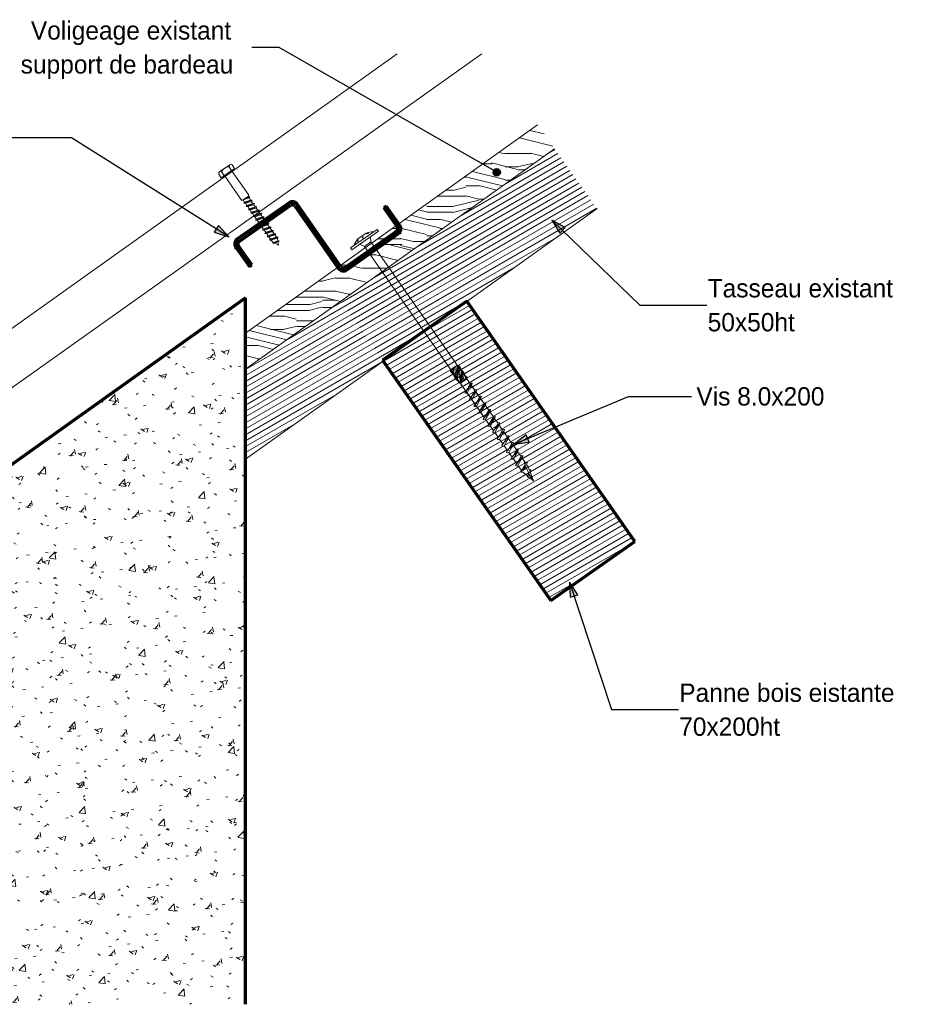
# Model space of a CAD drawing. Header units: metres. Extents: x -9.8 to 11.6, y 2.2 to 9.3.
# Tile 19 of 19: x 11 to 11.606, y 3.179 to 3.85. Entities that reach past the tile are written whole.
import ezdxf

# ---------------------------------------------------------------- set-up
doc = ezdxf.new("R2010")
doc.units = ezdxf.units.M
doc.linetypes.add('Tiret', pattern=[0.00635, 0.003175, -0.003175])
for name, color, linetype, lineweight in [('001_Dark_1 20', 7, 'Continuous', 18), ('A-DETL', 90, 'Continuous', 18), ('A-DETL-GENF', 92, 'Continuous', 18), ('A-DETL-MEDM', 33, 'Continuous', 50), ('A-WALL', 113, 'Continuous', 25), ('A-WALL-HDLN', 110, 'Tiret', 25), ('A-WALL-PATT', 111, 'Continuous', 25), ('G-ANNO-TEXT', 231, 'Continuous', 9), ('S-BEAM', 12, 'Continuous', 18), ('S-BEAM-HDLN', 1, 'Continuous', 18), ('VIS 6X60_dwg', 252, 'Continuous', 18)]:
    doc.layers.add(name, color=color, linetype=linetype, lineweight=lineweight)
doc.styles.add('Bodoni MT_1', font='BOD_R.TTF', dxfattribs={"height": 0.0125})
pattern_1 = [(30, (17.811971, 4.125), (-0.00175, 0.003031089), [])]

# ---------------------------------------------------------------- blocks, each defined once
blk = doc.blocks.new('VIS 6X60_dwg-4979552-DETAIL D4')
at = {"layer": '001_Dark_1 20'}
for p, q in [((-7.1161, 3.75099), (-7.1231, 3.74608)), ((-7.12153, 3.74596), (-7.11987, 3.74346)), ((-7.11653, 3.74947), (-7.11481, 3.74701)), ((-7.10589, 3.7278), (-7.10231, 3.7291)), ((-7.10071, 3.72681), (-7.10184, 3.72681)), ((-7.10383, 3.72242), (-7.1028, 3.72095)), ((-7.10336, 3.72014), (-7.0975, 3.72223)), ((-7.10176, 3.71786), (-7.0959, 3.71995)), ((-7.0991, 3.72452), (-7.10024, 3.72453)), ((-7.09855, 3.71328), (-7.09269, 3.71537)), ((-7.09374, 3.70642), (-7.08788, 3.70851)), ((-7.08948, 3.7108), (-7.09061, 3.7108)), ((-7.08893, 3.69956), (-7.08307, 3.70165)), ((-7.08638, 3.69803), (-7.08331, 3.69915)), ((-7.08321, 3.69831), (-7.08235, 3.69905))]:
    blk.add_line(p, q, dxfattribs=at)
at = {"layer": '001_Dark_1 20', "flags": 128}
for points in [[(-7.12353, 3.74456), (-7.12187, 3.74206), (-7.1128, 3.74842), (-7.11452, 3.75087)], [(-7.11976, 3.74354), (-7.10808, 3.72687), (-7.10739, 3.72675), (-7.10329, 3.72962), (-7.10317, 3.73032), (-7.11486, 3.74698)], [(-7.10344, 3.7291), (-7.10231, 3.7291), (-7.10287, 3.72829), (-7.10704, 3.727), (-7.10601, 3.72553), (-7.10657, 3.72472), (-7.10544, 3.72471), (-7.10127, 3.726)], [(-7.10657, 3.72472), (-7.10071, 3.72681), (-7.10127, 3.726), (-7.10024, 3.72453), (-7.10441, 3.72324)], [(-7.10287, 3.72829), (-7.10184, 3.72681), (-7.10601, 3.72553)], [(-7.10364, 3.72938), (-7.10344, 3.7291), (-7.10447, 3.7288)], [(-7.10544, 3.72471), (-7.10441, 3.72324), (-7.10497, 3.72243), (-7.10383, 3.72242), (-7.09966, 3.72371), (-7.0991, 3.72452), (-7.10497, 3.72243)], [(-7.09863, 3.72224), (-7.1028, 3.72095), (-7.10336, 3.72014), (-7.10223, 3.72014), (-7.09806, 3.72142), (-7.0975, 3.72223), (-7.09863, 3.72224), (-7.09966, 3.72371)], [(-7.10223, 3.72014), (-7.1012, 3.71866), (-7.10176, 3.71786), (-7.10063, 3.71785), (-7.09959, 3.71638)], [(-7.09806, 3.72142), (-7.09703, 3.71995), (-7.1012, 3.71866)], [(-7.10063, 3.71785), (-7.09646, 3.71914), (-7.09542, 3.71766)], [(-7.09646, 3.71914), (-7.0959, 3.71995), (-7.09703, 3.71995)], [(-7.10015, 3.71557), (-7.09429, 3.71766), (-7.09485, 3.71685), (-7.09382, 3.71538), (-7.09799, 3.71409)], [(-7.09429, 3.71766), (-7.09542, 3.71766), (-7.09959, 3.71638), (-7.10015, 3.71557), (-7.09902, 3.71556), (-7.09485, 3.71685)], [(-7.09902, 3.71556), (-7.09799, 3.71409), (-7.09855, 3.71328), (-7.09742, 3.71327), (-7.09639, 3.7118)], [(-7.09742, 3.71327), (-7.09325, 3.71456), (-7.09222, 3.71309), (-7.09108, 3.71308)], [(-7.09222, 3.71309), (-7.09639, 3.7118), (-7.09695, 3.71099), (-7.09581, 3.71099), (-7.09165, 3.71227)], [(-7.09695, 3.71099), (-7.09108, 3.71308), (-7.09165, 3.71227), (-7.09061, 3.7108), (-7.09478, 3.70951)], [(-7.09325, 3.71456), (-7.09269, 3.71537), (-7.09382, 3.71538)], [(-7.09581, 3.71099), (-7.09478, 3.70951), (-7.09534, 3.70871), (-7.09421, 3.7087), (-7.09004, 3.70999), (-7.08948, 3.7108), (-7.09534, 3.70871)], [(-7.09421, 3.7087), (-7.09318, 3.70723), (-7.09374, 3.70642), (-7.09261, 3.70641), (-7.08844, 3.7077), (-7.08741, 3.70623), (-7.09158, 3.70494)], [(-7.09004, 3.70999), (-7.08901, 3.70851), (-7.09318, 3.70723)], [(-7.09261, 3.70641), (-7.09158, 3.70494), (-7.09214, 3.70413)], [(-7.08627, 3.70622), (-7.09214, 3.70413), (-7.091, 3.70412), (-7.08997, 3.70265), (-7.09053, 3.70184), (-7.08467, 3.70393)], [(-7.091, 3.70412), (-7.08684, 3.70541), (-7.0858, 3.70394), (-7.08997, 3.70265)], [(-7.08844, 3.7077), (-7.08788, 3.70851), (-7.08901, 3.70851)], [(-7.08684, 3.70541), (-7.08627, 3.70622), (-7.08741, 3.70623)], [(-7.09053, 3.70184), (-7.0894, 3.70184), (-7.08837, 3.70037), (-7.0842, 3.70165)], [(-7.0894, 3.70184), (-7.08523, 3.70312), (-7.0842, 3.70165), (-7.08307, 3.70165), (-7.08363, 3.70084), (-7.0878, 3.69955), (-7.08695, 3.69834), (-7.08638, 3.69803), (-7.0868, 3.69745), (-7.0854, 3.6975)], [(-7.08837, 3.70037), (-7.08893, 3.69956), (-7.0878, 3.69955)], [(-7.0868, 3.69745), (-7.08235, 3.69905), (-7.08331, 3.69915), (-7.08355, 3.70072), (-7.08363, 3.70084)], [(-7.08523, 3.70312), (-7.08467, 3.70393), (-7.0858, 3.70394)]]:
    blk.add_lwpolyline(points, dxfattribs=at)
blk.add_lwpolyline([(-7.08319, 3.69832), (-7.0854, 3.6975), (-7.08286, 3.69613)], close=True, dxfattribs=at)
at = {"layer": '001_Dark_1 20'}
for centre, radius, start, end in [((-7.12238, 3.74506), 0.00125, 46.58115, 203.48385), ((-7.11666, 3.74433), 0.00513, 88.57149, 161.49351), ((-7.11538, 3.74996), 0.00125, 46.58115, 203.48385)]:
    blk.add_arc(centre, radius, start, end, dxfattribs=at)

msp = doc.modelspace()

# ---------------------------------------------------------------- hatches: boundary and pattern name
at = {"layer": 'A-DETL-GENF'}
h = msp.add_hatch(dxfattribs=at)
h.set_pattern_fill('FP_54', style=0, pattern_type=2)
h.set_pattern_definition([(0, (17.81197, 4.125), (0, 0.0889), [0.01778, -0.02667, 0.00889, -0.03556]), (0, (17.8742, 4.127), (0, 0.0889), [0.01778, -0.07112]), (0, (17.86531, 4.132), (0, 0.0889), [0.00889, -0.08001]), (0, (17.81642, 4.134), (0, 0.0889), [0.00444, -0.06223, 0.00444, -0.01778]), (0, (17.84753, 4.138), (0, 0.0889), [0.01778, -0.02667, 0.00444, -0.04]), (0, (17.82531, 4.141), (0, 0.0889), [0.01333, -0.07556]), (0, (17.84753, 4.143), (0, 0.0889), [0.02667, -0.06223]), (0, (17.82086, 4.145), (0, 0.0889), [0.01778, -0.07112]), (0, (17.85642, 4.147), (0, 0.0889), [0.04445, -0.04445]), (0, (17.82975, 4.152), (0, 0.0889), [0.00889, -0.02667, 0.01778, -0.03556]), (0, (17.89198, 4.154), (0, 0.0889), [0.01778, -0.07112]), (0, (17.8742, 4.156), (0, 0.0889), [0.00889, -0.08001]), (0, (17.85642, 4.158), (0, 0.0889), [0.00889, -0.08001]), (0, (17.81197, 4.161), (0, 0.0889), [0.01778, -0.07112]), (0, (17.85642, 4.163), (0, 0.0889), [0.01778, -0.07112]), (0, (17.85642, 4.167), (0, 0.0889), [0.01778, -0.01778, 0.01778, -0.03556]), (0, (17.83864, 4.172), (0, 0.0889), [0.00889, -0.04445, 0.01778, -0.01778]), (0, (17.85642, 4.174), (0, 0.0889), [0.02667, -0.06223]), (0, (17.85642, 4.178), (0, 0.0889), [0.01778, -0.07112]), (0, (17.82086, 4.181), (0, 0.0889), [0.02667, -0.03556, 0.00889, -0.01778]), (0, (17.82086, 4.185), (0, 0.0889), [0.04445, -0.04445]), (0, (17.8742, 4.187), (0, 0.0889), [0.00889, -0.08001]), (0, (17.84753, 4.189), (0, 0.0889), [0.01778, -0.07112]), (0, (17.82975, 4.192), (0, 0.0889), [0.00889, -0.03556, 0.00889, -0.03556]), (0, (17.82086, 4.194), (0, 0.0889), [0.00889, -0.02667, 0.01778, -0.03556]), (0, (17.83864, 4.196), (0, 0.0889), [0.00889, -0.04445, 0.00889, -0.02667]), (0, (17.85642, 4.198), (0, 0.0889), [0.02667, -0.06223]), (0, (17.82086, 4.203), (0, 0.0889), [0.01778, -0.07112]), (0, (17.86531, 4.205), (0, 0.0889), [0.00889, -0.08001]), (0, (17.88309, 4.207), (0, 0.0889), [0.00889, -0.08001]), (14.036, (17.8742, 4.132), (0.08890386, 2.05e-06), [0.00916, -0.35739]), (14.036, (17.88309, 4.152), (0.08890386, 2.05e-06), [0.00916, -0.35739]), (14.036, (17.8742, 4.205), (0.08890386, 2.05e-06), [0.00916, -0.35739]), (14.036, (17.84753, 4.172), (0.08890386, 2.05e-06), [0.00916, -0.35739]), (14.036, (17.86531, 4.185), (0.08890386, 2.05e-06), [0.00916, -0.35739]), (14.036, (17.8742, 4.178), (0.08890386, 2.05e-06), [0.00916, -0.35739]), (14.036, (17.82975, 4.194), (0.08890386, 2.05e-06), [0.00916, -0.35739]), (14.036, (17.86531, 4.189), (0.08890386, 2.05e-06), [0.00916, -0.35739]), (14.036, (17.88309, 4.156), (0.08890386, 2.05e-06), [0.01831, -0.34823]), (14.036, (17.8742, 4.163), (0.08890386, 2.05e-06), [0.01831, -0.34823]), (14.036, (17.8742, 4.167), (0.08890386, 2.05e-06), [0.01831, -0.34823]), (165.964, (17.84753, 4.138), (-0.08890386, 2.05e-06), [0.00916, -0.01831, 0.00916, -0.32992]), (165.964, (17.82975, 4.152), (-0.08890386, 2.05e-06), [0.00916, -0.35739]), (165.964, (17.82975, 4.192), (-0.08890386, 2.05e-06), [0.01831, -0.34823]), (194.036, (17.8742, 4.127), (-0.08890386, -2.05e-06), [0.00916, -0.35739]), (345.964, (17.89198, 4.127), (0.08890386, -2.05e-06), [0.00916, -0.35739]), (345.964, (17.86531, 4.158), (0.08890386, -2.05e-06), [0.00916, -0.35739]), (345.964, (17.88309, 4.174), (0.08890386, -2.05e-06), [0.00916, -0.35739]), (345.964, (17.84753, 4.181), (0.08890386, -2.05e-06), [0.00916, -0.35739]), (345.964, (17.83864, 4.192), (0.08890386, -2.05e-06), [0.00916, -0.35739]), (345.964, (17.84753, 4.196), (0.08890386, -2.05e-06), [0.00916, -0.35739]), (345.964, (17.84753, 4.181), (0.08890386, -2.05e-06), [0.00916, -0.35739]), (345.964, (17.8742, 4.194), (0.08890386, -2.05e-06), [0.03663, -0.32992]), (345.964, (17.82086, 4.134), (0.08890386, -2.05e-06), [0.03663, -0.32992]), (345.964, (17.82975, 4.141), (0.08890386, -2.05e-06), [0.03663, -0.32992]), (345.964, (17.83864, 4.145), (0.08890386, -2.05e-06), [0.00916, -0.01831, 0.01831, -0.32076]), (345.964, (17.83864, 4.152), (0.08890386, -2.05e-06), [0.01831, -0.01831, 0.01831, -0.3116]), (345.964, (17.82975, 4.161), (0.08890386, -2.05e-06), [0.03663, -0.32992]), (345.964, (17.82086, 4.167), (0.08890386, -2.05e-06), [0.03663, -0.32992]), (345.964, (17.82086, 4.172), (0.08890386, -2.05e-06), [0.03663, -0.32992]), (345.964, (17.88309, 4.198), (0.08890386, -2.05e-06), [0.00916, -0.35739]), (345.964, (17.89198, 4.207), (0.08890386, -2.05e-06), [0.01831, -0.34823]), (345.964, (17.83864, 4.203), (0.08890386, -2.05e-06), [0.01831, -0.34823]), (345.964, (17.82975, 4.125), (0.08890386, -2.05e-06), [0.03663, -0.32992]), (345.964, (17.88309, 4.187), (0.08890386, -2.05e-06), [0.02747, -0.33907]), (345.964, (17.89198, 4.181), (0.08890386, -2.05e-06), [0.05494, -0.3116])])
h.paths.add_polyline_path([(11.15429, 3.61158), (11.365, 3.76179), (11.35342, 3.77809), (11.15429, 3.63614)])
at = {"layer": 'A-WALL-PATT', "lineweight": 18}
h = msp.add_hatch(dxfattribs=at)
h.set_pattern_fill('FP_52', color=256, style=0, pattern_type=2)
h.set_pattern_definition([(50, (17.81197, 4.125), (0.03643638, -0.0031863), [0.00381, -0.04191]), (355, (17.81197, 4.125), (-0.00704663, 0.03820955), [0.00305, -0.03353]), (100.451, (17.81501, 4.125), (0.02938482, 0.03502124), [0.00324, -0.03562]), (46.184, (17.81197, 4.135), (0.0542153, -0.00840626), [0.00571, -0.06286]), (96.636, (17.81649, 4.134), (0.04747916, 0.0494883), [0.00486, -0.05343]), (351.184, (17.81197, 4.135), (0.04748547, 0.04948695), [0.00457, -0.05029]), (21, (17.81705, 4.133), (0.03032322, -0.02045151), [0.00381, -0.04191]), (326, (17.81705, 4.133), (0.01236124, 0.0368351), [0.00305, -0.03353]), (71.451, (17.81958, 4.131), (0.04267917, 0.01638422), [0.00324, -0.03562]), (37.5, (17.811971, 4.125), (0.0006141, 0.016907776), [0.00168, -0.03145, 0.00168, -0.03236, -0.03365]), (37.5, (17.811971, 4.125), (0.0006141, 0.016907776), [-0.06716, 0.00168, -0.03198]), (7.5, (17.811971, 4.125), (0.01335918, 0.020035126), [0.00168, -0.01773, 0.00168, -0.03068, -0.01283]), (7.5, (17.811971, 4.125), (0.01335918, 0.020035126), [-0.05177, 0.00168, -0.01115]), (327.5, (17.800651, 4.125), (0.02711854, -0.001151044), [0.00168, -0.01102, 0.00168, -0.03795, -0.05258]), (327.5, (17.800651, 4.125), (0.02711854, -0.001151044), [-0.05232, 0.00168, -0.0509]), (317.5, (17.79557, 4.125), (0.0296253, 0.00508009), [0.00168, -0.01483, 0.00168, -0.02464, -0.03734]), (317.5, (17.79557, 4.125), (0.0296253, 0.00508009), [-0.04282, 0.00168, -0.03566])])
h.paths.add_polyline_path([(10.953, 3.17858), (11.15429, 3.17858), (11.15429, 3.66017), (10.93429, 3.50348), (10.93429, 3.17858)])
at = {"layer": 'G-ANNO-TEXT', "lineweight": 25}
h = msp.add_hatch(color=7, dxfattribs=at)
edge = h.paths.add_edge_path()
edge.add_arc((11.32551, 3.7458), 0.0025, 0, 360)
for points in [[(11.36314, 3.71327), (11.36847, 3.70439), (11.37219, 3.70824)], [(11.14282, 3.70185), (11.13578, 3.70944), (11.13293, 3.70491)], [(11.33744, 3.56047), (11.3477, 3.56186), (11.34564, 3.5668)], [(11.37507, 3.46645), (11.37565, 3.45612), (11.38074, 3.45779)]]:
    msp.add_hatch(color=7, dxfattribs=at).paths.add_polyline_path(points)
at = {"layer": 'S-BEAM'}
h = msp.add_hatch(dxfattribs=at)
h.set_pattern_fill('FP_53', color=55, style=0, pattern_type=2)
h.set_pattern_definition(pattern_1)
h.paths.add_polyline_path([(11.21948, 3.65805), (11.24771, 3.61781), (11.24771, 3.67817)])
h.paths.add_polyline_path([(11.15429, 3.55018), (11.24816, 3.61709), (11.21948, 3.65805), (11.15429, 3.61158)])
h.paths.add_polyline_path([(11.24771, 3.61781), (11.24771, 3.61781), (11.30505, 3.65796), (11.3052, 3.65775), (11.39396, 3.72103), (11.365, 3.76179), (11.24771, 3.67817), (11.24771, 3.61781)])
h = msp.add_hatch(dxfattribs=at)
h.set_pattern_fill('FP_53', color=55, style=0, pattern_type=2)
h.set_pattern_definition(pattern_1)
h.paths.add_polyline_path([(11.36242, 3.45398), (11.41976, 3.49413), (11.30505, 3.65796), (11.24771, 3.61781), (11.32841, 3.50256)])

# ---------------------------------------------------------------- linework, layer by layer
at = {"layer": 'A-DETL'}
for p, q in [((10.68068, 3.41544), (11.25753, 3.8266)), ((10.69942, 3.38906), (11.3153, 3.8266)), ((11.35342, 3.77809), (11.15429, 3.63614)), ((11.15429, 3.61158), (11.365, 3.76179)), ((11.24389, 3.70691), (11.22587, 3.69429)), ((11.22679, 3.69298), (11.24481, 3.7056)), ((11.24481, 3.7056), (11.24389, 3.70691)), ((11.2299, 3.6991), (11.22899, 3.69757)), ((11.22902, 3.69762), (11.22977, 3.6989)), ((11.23038, 3.69864), (11.23121, 3.69975)), ((11.23137, 3.69984), (11.23042, 3.69858)), ((11.23644, 3.70426), (11.23091, 3.70038)), ((11.23418, 3.70162), (11.2337, 3.70098)), ((11.23493, 3.70184), (11.23418, 3.70162)), ((11.23667, 3.70383), (11.23817, 3.7043)), ((11.23821, 3.70425), (11.23688, 3.70384)), ((11.23968, 3.69834), (11.23938, 3.70179)), ((11.22587, 3.69429), (11.22679, 3.69298)), ((11.23536, 3.69532), (11.23222, 3.69678)), ((11.23968, 3.69834), (11.23536, 3.69532)), ((11.23536, 3.69532), (11.31727, 3.57833)), ((11.32151, 3.58149), (11.23968, 3.69834)), ((11.15429, 3.63614), (11.15429, 3.61158)), ((11.29463, 3.61156), (11.2941, 3.61014)), ((11.2957, 3.61232), (11.29463, 3.61156)), ((11.29497, 3.6115), (11.29566, 3.61198)), ((11.29497, 3.6115), (11.296, 3.60918)), ((11.29593, 3.61064), (11.29566, 3.61198)), ((11.2966, 3.61295), (11.2957, 3.61232)), ((11.29593, 3.61142), (11.2957, 3.61232)), ((11.2966, 3.61295), (11.29613, 3.61156)), ((11.29781, 3.6138), (11.2966, 3.61295)), ((11.29677, 3.61276), (11.29761, 3.61335)), ((11.29865, 3.60675), (11.29761, 3.61335)), ((11.29875, 3.6134), (11.29781, 3.6138)), ((11.29835, 3.61417), (11.2989, 3.6135)), ((11.29968, 3.61405), (11.29856, 3.61425)), ((11.29901, 3.61168), (11.30093, 3.60237)), ((11.29405, 3.61011), (11.29424, 3.61123)), ((11.29459, 3.60922), (11.29405, 3.61011)), ((11.29629, 3.60751), (11.2941, 3.61014)), ((11.30332, 3.60404), (11.30165, 3.60939)), ((11.30171, 3.60793), (11.30243, 3.60341)), ((11.30357, 3.60391), (11.30421, 3.60542)), ((11.30525, 3.60614), (11.30408, 3.60716)), ((11.30437, 3.60553), (11.30436, 3.60446)), ((11.30436, 3.60446), (11.30502, 3.60493)), ((11.30502, 3.60493), (11.30525, 3.60614)), ((11.30743, 3.60158), (11.30507, 3.60496)), ((11.29962, 3.6022), (11.30071, 3.60198)), ((11.30445, 3.59664), (11.30071, 3.60198)), ((11.30075, 3.60193), (11.30146, 3.60243)), ((11.30146, 3.60243), (11.30138, 3.60343)), ((11.30146, 3.60243), (11.30225, 3.60298)), ((11.30157, 3.60357), (11.30225, 3.60298)), ((11.30225, 3.60298), (11.30357, 3.60391)), ((11.30243, 3.60341), (11.30332, 3.60404)), ((11.30357, 3.60391), (11.30436, 3.60446)), ((11.30457, 3.59685), (11.30868, 3.60217)), ((11.30525, 3.59773), (11.30746, 3.60155)), ((11.30803, 3.60015), (11.3053, 3.59543)), ((11.30868, 3.60217), (11.30725, 3.60185)), ((11.30743, 3.60158), (11.30868, 3.60217)), ((11.30868, 3.60172), (11.30803, 3.60015)), ((11.31061, 3.59704), (11.30818, 3.60052)), ((11.30391, 3.59596), (11.30468, 3.59693)), ((11.30518, 3.5964), (11.30391, 3.59596)), ((11.30543, 3.59524), (11.30413, 3.59518)), ((11.30457, 3.59685), (11.30532, 3.59785)), ((11.30759, 3.59217), (11.3053, 3.59543)), ((11.30729, 3.5918), (11.30823, 3.59298)), ((11.30856, 3.59223), (11.30729, 3.5918)), ((11.31119, 3.59565), (11.30846, 3.59092)), ((11.30847, 3.59334), (11.31061, 3.59704)), ((11.31184, 3.59722), (11.31119, 3.59565)), ((11.31377, 3.59254), (11.31134, 3.59601)), ((11.31163, 3.58884), (11.31377, 3.59254)), ((11.31499, 3.59271), (11.31434, 3.59114)), ((11.31692, 3.58803), (11.31449, 3.5915)), ((11.30859, 3.59074), (11.30729, 3.59067)), ((11.31074, 3.58767), (11.30846, 3.59092)), ((11.31174, 3.58623), (11.31045, 3.58617)), ((11.31074, 3.58768), (11.3115, 3.58866)), ((11.31197, 3.58809), (11.31074, 3.58768)), ((11.31434, 3.59114), (11.31162, 3.58642)), ((11.31389, 3.58316), (11.31162, 3.58642)), ((11.31178, 3.58888), (11.31197, 3.58809)), ((11.31749, 3.58662), (11.31477, 3.58191)), ((11.31479, 3.58434), (11.31692, 3.58803)), ((11.31539, 3.58487), (11.31543, 3.58398)), ((11.31815, 3.58821), (11.31749, 3.58662)), ((11.32008, 3.58353), (11.31765, 3.587)), ((11.3149, 3.58173), (11.3136, 3.58166)), ((11.31389, 3.58316), (11.31479, 3.58434)), ((11.31426, 3.58361), (11.31495, 3.58454)), ((11.31543, 3.58398), (11.31426, 3.58361)), ((11.31705, 3.57866), (11.31477, 3.58191)), ((11.31705, 3.57866), (11.31794, 3.57983)), ((11.31782, 3.57957), (11.31842, 3.58043)), ((11.3189, 3.57987), (11.31782, 3.57957)), ((11.32064, 3.58211), (11.31793, 3.5774)), ((11.31794, 3.57983), (11.32008, 3.58353)), ((11.31901, 3.58087), (11.3189, 3.57987)), ((11.3213, 3.5837), (11.32064, 3.58211)), ((11.32323, 3.57902), (11.3208, 3.58249)), ((11.3211, 3.57533), (11.32323, 3.57902)), ((11.32446, 3.5792), (11.3238, 3.57761)), ((11.32639, 3.57452), (11.32396, 3.57799)), ((11.31805, 3.57722), (11.31675, 3.57716)), ((11.3202, 3.57415), (11.31793, 3.5774)), ((11.32121, 3.57272), (11.31991, 3.57265)), ((11.3202, 3.57415), (11.3211, 3.57533)), ((11.3238, 3.57761), (11.32108, 3.5729)), ((11.32336, 3.56965), (11.32108, 3.5729)), ((11.32142, 3.57555), (11.3219, 3.57634)), ((11.32238, 3.57578), (11.32142, 3.57555)), ((11.3219, 3.57634), (11.32263, 3.57687)), ((11.32263, 3.57687), (11.32238, 3.57578)), ((11.32695, 3.5731), (11.32424, 3.56839)), ((11.32426, 3.57083), (11.32639, 3.57452)), ((11.32586, 3.57168), (11.32503, 3.57155)), ((11.32539, 3.57224), (11.32622, 3.57285)), ((11.32622, 3.57285), (11.32586, 3.57168)), ((11.32761, 3.57469), (11.32695, 3.5731)), ((11.32954, 3.57001), (11.32711, 3.57348)), ((11.32436, 3.56821), (11.32306, 3.56815)), ((11.32336, 3.56965), (11.32426, 3.57083)), ((11.32651, 3.56514), (11.32424, 3.56839)), ((11.32651, 3.56514), (11.32741, 3.56632)), ((11.33011, 3.5686), (11.32739, 3.56389)), ((11.32741, 3.56632), (11.32954, 3.57001)), ((11.32885, 3.56814), (11.32978, 3.56881)), ((11.32978, 3.56881), (11.32933, 3.56757)), ((11.33077, 3.57019), (11.33011, 3.5686)), ((11.33269, 3.56551), (11.33026, 3.56898)), ((11.33056, 3.56182), (11.33269, 3.56551)), ((11.3323, 3.56401), (11.33329, 3.56473)), ((11.33329, 3.56473), (11.33277, 3.56345)), ((11.33392, 3.56568), (11.33326, 3.5641)), ((11.33585, 3.561), (11.33342, 3.56447)), ((11.32752, 3.56371), (11.32622, 3.56364)), ((11.32967, 3.56064), (11.32739, 3.56389)), ((11.33067, 3.5592), (11.32937, 3.55914)), ((11.32967, 3.56064), (11.33056, 3.56182)), ((11.33326, 3.5641), (11.33054, 3.55938)), ((11.33282, 3.55613), (11.33054, 3.55938)), ((11.33642, 3.5596), (11.3337, 3.55488)), ((11.33372, 3.55731), (11.33585, 3.561)), ((11.33571, 3.55987), (11.33673, 3.56061)), ((11.33673, 3.56061), (11.33618, 3.5593)), ((11.33707, 3.56118), (11.33642, 3.5596)), ((11.33901, 3.5565), (11.33657, 3.55997)), ((11.33383, 3.55469), (11.33253, 3.55463)), ((11.33282, 3.55613), (11.33372, 3.55731)), ((11.33598, 3.55163), (11.3337, 3.55488)), ((11.33598, 3.55163), (11.33687, 3.5528)), ((11.33958, 3.5551), (11.33685, 3.55037)), ((11.33687, 3.5528), (11.33901, 3.5565)), ((11.33908, 3.55569), (11.34011, 3.55644)), ((11.34011, 3.55644), (11.33954, 3.55512)), ((11.34023, 3.55667), (11.33958, 3.5551)), ((11.34216, 3.55199), (11.3397, 3.5555)), ((11.34002, 3.54829), (11.34216, 3.55199)), ((11.3424, 3.55148), (11.3434, 3.55221)), ((11.34309, 3.55148), (11.34273, 3.55059)), ((11.3434, 3.55221), (11.34288, 3.55096)), ((11.33698, 3.55019), (11.33568, 3.55013)), ((11.33913, 3.54712), (11.33685, 3.55037)), ((11.34014, 3.54568), (11.33883, 3.54562)), ((11.33913, 3.54712), (11.34002, 3.54829)), ((11.34273, 3.55059), (11.34001, 3.54587)), ((11.34233, 3.54255), (11.34001, 3.54587)), ((11.34288, 3.55096), (11.34407, 3.54926)), ((11.34535, 3.54528), (11.34314, 3.54231)), ((11.34322, 3.54376), (11.34499, 3.54628)), ((11.34499, 3.54628), (11.34407, 3.54926)), ((11.34407, 3.54926), (11.34532, 3.54748)), ((11.34657, 3.54807), (11.34503, 3.5479)), ((11.34532, 3.54748), (11.34657, 3.54807)), ((11.34578, 3.54416), (11.34535, 3.54528)), ((11.34657, 3.54807), (11.3459, 3.54664)), ((11.3459, 3.54664), (11.34703, 3.54503)), ((11.34703, 3.54503), (11.34795, 3.54252)), ((11.34337, 3.54145), (11.34243, 3.54141)), ((11.34265, 3.54298), (11.34322, 3.54376)), ((11.34578, 3.54416), (11.34314, 3.54231)), ((11.34644, 3.53888), (11.34318, 3.54161)), ((11.34578, 3.54416), (11.34736, 3.5407)), ((11.34748, 3.54048), (11.34629, 3.5381)), ((11.34734, 3.53818), (11.34629, 3.5381)), ((11.34695, 3.53983), (11.34736, 3.5407)), ((11.34775, 3.53997), (11.34734, 3.53818)), ((11.35052, 3.53546), (11.34746, 3.53802)), ((11.34775, 3.54306), (11.34882, 3.54293)), ((11.34775, 3.53997), (11.35052, 3.53546)), ((11.34795, 3.54252), (11.34882, 3.54293)), ((11.34882, 3.54293), (11.34824, 3.5417)), ((11.34824, 3.5417), (11.35052, 3.53546))]:
    msp.add_line(p, q, dxfattribs=at)
for centre, start, end in [((11.2406, 3.69171), 146.41323, 160.68653), ((11.2406, 3.69171), 138.1547, 145.34674), ((11.24128, 3.69219), 104.35473, 111.8453), ((11.24128, 3.69219), 89.31346, 103.51653)]:
    msp.add_arc(centre, 0.013, start, end, dxfattribs=at)
for points, knots in [([(11.29732, 3.60533), (11.29721, 3.60548), (11.2971, 3.60563), (11.29701, 3.60579), (11.29624, 3.60706), (11.29596, 3.60868), (11.29593, 3.61047), (11.29593, 3.61078), (11.29593, 3.6111), (11.29593, 3.61142)], [1.047198, 1.047198, 1.047198, 1.047198, 1.169719, 1.169719, 1.169719, 2.149988, 2.149988, 2.149988, 2.322633, 2.322633, 2.322633, 2.322633]), ([(11.29902, 3.60362), (11.29817, 3.60422), (11.2975, 3.60494), (11.29703, 3.60581), (11.29633, 3.60713), (11.29611, 3.60878), (11.29611, 3.61059), (11.29611, 3.61091), (11.29612, 3.61124), (11.29613, 3.61156)], [0.523599, 0.523599, 0.523599, 0.523599, 1.169719, 1.169719, 1.169719, 2.149988, 2.149988, 2.149988, 2.322633, 2.322633, 2.322633, 2.322633]), ([(11.29677, 3.61276), (11.29701, 3.61094), (11.29721, 3.60909), (11.29774, 3.60746), (11.29799, 3.60668), (11.29832, 3.60596), (11.29873, 3.60529)], [-2.458158, -2.458158, -2.458158, -2.458158, -1.378567, -1.378567, -1.378567, -0.861866, -0.861866, -0.861866, -0.861866]), ([(11.29958, 3.60217), (11.29887, 3.60349), (11.29865, 3.60514), (11.29865, 3.60694), (11.29865, 3.60875), (11.29885, 3.6107), (11.2988, 3.61248), (11.29879, 3.61279), (11.29877, 3.6131), (11.29875, 3.6134)], [0.190641, 0.190641, 0.190641, 0.190641, 1.169719, 1.169719, 1.169719, 2.149988, 2.149988, 2.149988, 2.322633, 2.322633, 2.322633, 2.322633]), ([(11.29962, 3.6022), (11.29898, 3.60356), (11.29882, 3.60525), (11.29884, 3.60708), (11.29887, 3.6089), (11.29905, 3.61084), (11.29897, 3.6126), (11.29896, 3.6129), (11.29893, 3.61321), (11.2989, 3.6135)], [0.190641, 0.190641, 0.190641, 0.190641, 1.169719, 1.169719, 1.169719, 2.149988, 2.149988, 2.149988, 2.322633, 2.322633, 2.322633, 2.322633]), ([(11.30138, 3.60286), (11.30098, 3.60452), (11.30082, 3.60636), (11.30056, 3.60812), (11.30029, 3.60993), (11.29988, 3.61165), (11.29906, 3.61308), (11.29901, 3.61317), (11.29896, 3.61325), (11.29891, 3.61333)], [0.087266, 0.087266, 0.087266, 0.087266, 1.134707, 1.134707, 1.134707, 2.216403, 2.216403, 2.216403, 2.279726, 2.279726, 2.279726, 2.279726]), ([(11.30138, 3.60343), (11.3014, 3.60526), (11.30159, 3.6072), (11.30151, 3.60895), (11.30143, 3.6107), (11.30105, 3.61224), (11.30018, 3.61344), (11.30003, 3.61366), (11.29986, 3.61386), (11.29968, 3.61405)], [0.190641, 0.190641, 0.190641, 0.190641, 1.169719, 1.169719, 1.169719, 2.149988, 2.149988, 2.149988, 2.322633, 2.322633, 2.322633, 2.322633]), ([(11.30157, 3.60357), (11.30162, 3.60541), (11.3018, 3.60734), (11.30167, 3.60906), (11.30156, 3.61069), (11.30116, 3.61211), (11.30033, 3.61324)], [0.190641, 0.190641, 0.190641, 0.190641, 1.169719, 1.169719, 1.169719, 2.094395, 2.094395, 2.094395, 2.094395]), ([(11.30421, 3.60542), (11.30409, 3.60714), (11.30365, 3.60864), (11.30272, 3.6098), (11.30234, 3.61027), (11.30188, 3.61068), (11.30135, 3.61105)], [0.190641, 0.190641, 0.190641, 0.190641, 1.169719, 1.169719, 1.169719, 1.570796, 1.570796, 1.570796, 1.570796]), ([(11.30729, 3.59067), (11.3072, 3.59067), (11.30713, 3.59067), (11.30707, 3.59068), (11.30671, 3.59075), (11.30682, 3.59115), (11.30729, 3.5918)], [65.611139, 65.611139, 65.611139, 65.611139, 65.761567, 65.761567, 65.761567, 66.659854, 66.659854, 66.659854, 66.659854]), ([(11.30823, 3.59298), (11.309, 3.59385), (11.30998, 3.59487), (11.31071, 3.59572), (11.31145, 3.59656), (11.31192, 3.59723), (11.31188, 3.59753), (11.31183, 3.59784), (11.31126, 3.59777), (11.31033, 3.59746), (11.31033, 3.59746), (11.31033, 3.59746), (11.31032, 3.59746)], [67.100552, 67.100552, 67.100552, 67.100552, 68.052895, 68.052895, 68.052895, 69.001517, 69.001517, 69.001517, 69.963305, 69.963305, 69.963305, 69.965848, 69.965848, 69.965848, 69.965848]), ([(11.31178, 3.58888), (11.31262, 3.58981), (11.3136, 3.59083), (11.31425, 3.59162), (11.3149, 3.59242), (11.31521, 3.59297), (11.31499, 3.59316), (11.31481, 3.59332), (11.31426, 3.59322), (11.31348, 3.59295)], [60.98553, 60.98553, 60.98553, 60.98553, 61.937873, 61.937873, 61.937873, 62.886495, 62.886495, 62.886495, 63.682662, 63.682662, 63.682662, 63.682662]), ([(11.31045, 3.58617), (11.31027, 3.58616), (11.31014, 3.58618), (11.31007, 3.58625), (11.30988, 3.58643), (11.31015, 3.58695), (11.31074, 3.58768)], [59.327954, 59.327954, 59.327954, 59.327954, 59.646545, 59.646545, 59.646545, 60.544832, 60.544832, 60.544832, 60.544832]), ([(11.31539, 3.58487), (11.31627, 3.58583), (11.31719, 3.58681), (11.31772, 3.58752), (11.31825, 3.58823), (11.31838, 3.58866), (11.31799, 3.58873), (11.31773, 3.58877), (11.31725, 3.58866), (11.31663, 3.58845)], [54.870507, 54.870507, 54.870507, 54.870507, 55.822851, 55.822851, 55.822851, 56.771472, 56.771472, 56.771472, 57.399477, 57.399477, 57.399477, 57.399477]), ([(11.3136, 3.58166), (11.31333, 3.58165), (11.31318, 3.58172), (11.31316, 3.58188), (11.31313, 3.58218), (11.31357, 3.5828), (11.31426, 3.58361)], [53.044768, 53.044768, 53.044768, 53.044768, 53.531523, 53.531523, 53.531523, 54.42981, 54.42981, 54.42981, 54.42981]), ([(11.31675, 3.57716), (11.31639, 3.57714), (11.31625, 3.57727), (11.31635, 3.57757), (11.31648, 3.57799), (11.31706, 3.57871), (11.31782, 3.57957)], [46.761583, 46.761583, 46.761583, 46.761583, 47.4165, 47.4165, 47.4165, 48.314788, 48.314788, 48.314788, 48.314788]), ([(11.31901, 3.58087), (11.31989, 3.58183), (11.32073, 3.58275), (11.32112, 3.58337), (11.32151, 3.58398), (11.32145, 3.58428), (11.32089, 3.58423), (11.32062, 3.5842), (11.32024, 3.5841), (11.31979, 3.58394)], [48.755485, 48.755485, 48.755485, 48.755485, 49.707829, 49.707829, 49.707829, 50.65645, 50.65645, 50.65645, 51.116292, 51.116292, 51.116292, 51.116292]), ([(11.32263, 3.57687), (11.32348, 3.57781), (11.3242, 3.57865), (11.32444, 3.57916), (11.32468, 3.57966), (11.32442, 3.57982), (11.32371, 3.57966), (11.32349, 3.57961), (11.32323, 3.57954), (11.32294, 3.57944)], [42.640463, 42.640463, 42.640463, 42.640463, 43.592806, 43.592806, 43.592806, 44.541428, 44.541428, 44.541428, 44.833106, 44.833106, 44.833106, 44.833106]), ([(11.31991, 3.57265), (11.31946, 3.57263), (11.31936, 3.57286), (11.31962, 3.57333), (11.31991, 3.57385), (11.32061, 3.57466), (11.32142, 3.57555)], [40.478398, 40.478398, 40.478398, 40.478398, 41.301478, 41.301478, 41.301478, 42.199766, 42.199766, 42.199766, 42.199766]), ([(11.32306, 3.56815), (11.32304, 3.56815), (11.32303, 3.56815), (11.32301, 3.56815), (11.32251, 3.56814), (11.32252, 3.56849), (11.32298, 3.56915), (11.3234, 3.56977), (11.3242, 3.57065), (11.32503, 3.57155)], [34.195213, 34.195213, 34.195213, 34.195213, 34.225297, 34.225297, 34.225297, 35.186456, 35.186456, 35.186456, 36.084743, 36.084743, 36.084743, 36.084743]), ([(11.32622, 3.57285), (11.32702, 3.57375), (11.3276, 3.5745), (11.32767, 3.57489), (11.32774, 3.57527), (11.3273, 3.5753), (11.32645, 3.57504), (11.32634, 3.57501), (11.32622, 3.57497), (11.3261, 3.57493)], [36.525441, 36.525441, 36.525441, 36.525441, 37.477784, 37.477784, 37.477784, 38.426406, 38.426406, 38.426406, 38.549921, 38.549921, 38.549921, 38.549921]), ([(11.32622, 3.56364), (11.3261, 3.56364), (11.32601, 3.56364), (11.32595, 3.56367), (11.32561, 3.56377), (11.32582, 3.56426), (11.32641, 3.56502), (11.32696, 3.56572), (11.32783, 3.56665), (11.32865, 3.56755)], [27.912027, 27.912027, 27.912027, 27.912027, 28.110275, 28.110275, 28.110275, 29.071434, 29.071434, 29.071434, 29.969721, 29.969721, 29.969721, 29.969721]), ([(11.32978, 3.56881), (11.3305, 3.56965), (11.33092, 3.57029), (11.33082, 3.57055), (11.33072, 3.57081), (11.33014, 3.57073), (11.32925, 3.57042)], [30.410419, 30.410419, 30.410419, 30.410419, 31.362762, 31.362762, 31.362762, 32.266736, 32.266736, 32.266736, 32.266736]), ([(11.33329, 3.56473), (11.33386, 3.56544), (11.33409, 3.56592), (11.33383, 3.56605), (11.33363, 3.56615), (11.33314, 3.56605), (11.33247, 3.56583)], [24.295396, 24.295396, 24.295396, 24.295396, 25.24774, 25.24774, 25.24774, 25.98355, 25.98355, 25.98355, 25.98355]), ([(11.32937, 3.55914), (11.32917, 3.55912), (11.32903, 3.55916), (11.32897, 3.55925), (11.32881, 3.55948), (11.3292, 3.56009), (11.3299, 3.56093), (11.33056, 3.56171), (11.33147, 3.56267), (11.33226, 3.56354)], [21.628842, 21.628842, 21.628842, 21.628842, 21.995253, 21.995253, 21.995253, 22.956412, 22.956412, 22.956412, 23.854699, 23.854699, 23.854699, 23.854699]), ([(11.33253, 3.55463), (11.33223, 3.55462), (11.33208, 3.5547), (11.33209, 3.5549), (11.33211, 3.55525), (11.33266, 3.55598), (11.33345, 3.55688), (11.33419, 3.55771), (11.33511, 3.55868), (11.33584, 3.55951)], [15.345657, 15.345657, 15.345657, 15.345657, 15.88023, 15.88023, 15.88023, 16.84139, 16.84139, 16.84139, 17.739677, 17.739677, 17.739677, 17.739677]), ([(11.33673, 3.56061), (11.33722, 3.56128), (11.33728, 3.56166), (11.33683, 3.56168), (11.33657, 3.5617), (11.33612, 3.56159), (11.33557, 3.5614)], [18.180374, 18.180374, 18.180374, 18.180374, 19.132718, 19.132718, 19.132718, 19.700365, 19.700365, 19.700365, 19.700365]), ([(11.33568, 3.55013), (11.3353, 3.55011), (11.33516, 3.55026), (11.3353, 3.55061), (11.33549, 3.55109), (11.33618, 3.55191), (11.33703, 3.55285), (11.33783, 3.55373), (11.33874, 3.55469), (11.33938, 3.55546)], [9.062471, 9.062471, 9.062471, 9.062471, 9.765208, 9.765208, 9.765208, 10.726367, 10.726367, 10.726367, 11.624655, 11.624655, 11.624655, 11.624655]), ([(11.33883, 3.54562), (11.33879, 3.54562), (11.33875, 3.54562), (11.33871, 3.54562), (11.33826, 3.54565), (11.33832, 3.54603), (11.33881, 3.54671), (11.3393, 3.54739), (11.3402, 3.54836), (11.34108, 3.54932), (11.34177, 3.55006), (11.34243, 3.55079), (11.34287, 3.55137)], [2.779286, 2.779286, 2.779286, 2.779286, 2.859632, 2.859632, 2.859632, 3.810427, 3.810427, 3.810427, 4.768087, 4.768087, 4.768087, 5.509632, 5.509632, 5.509632, 5.509632]), ([(11.34011, 3.55644), (11.34045, 3.55701), (11.34032, 3.55726), (11.33971, 3.55717), (11.33945, 3.55713), (11.33911, 3.55704), (11.33872, 3.5569)], [12.065352, 12.065352, 12.065352, 12.065352, 13.017695, 13.017695, 13.017695, 13.41718, 13.41718, 13.41718, 13.41718]), ([(11.3434, 3.55221), (11.34358, 3.55267), (11.34326, 3.55279), (11.3425, 3.55259), (11.34231, 3.55254), (11.3421, 3.55248), (11.34187, 3.5524)], [5.95033, 5.95033, 5.95033, 5.95033, 6.902673, 6.902673, 6.902673, 7.133994, 7.133994, 7.133994, 7.133994]), ([(11.34514, 3.54584), (11.34436, 3.54494), (11.34342, 3.54394), (11.34277, 3.54314), (11.34213, 3.54234), (11.3418, 3.54176), (11.34196, 3.54153), (11.34203, 3.54143), (11.34219, 3.54139), (11.34243, 3.54141)], [1.152255, 1.152255, 1.152255, 1.152255, 2.126482, 2.126482, 2.126482, 3.099114, 3.099114, 3.099114, 3.516835, 3.516835, 3.516835, 3.516835])]:
    msp.add_open_spline(points, degree=3, knots=knots, dxfattribs=at)
for points in [[(11.30437, 3.60553), (11.30422, 3.60701), (11.30382, 3.6083), (11.30305, 3.60935)], [(11.30413, 3.59518), (11.30364, 3.59515), (11.30358, 3.59542), (11.30391, 3.59596)]]:
    msp.add_open_spline(points, degree=3, dxfattribs=at)
at = {"layer": 'A-DETL-MEDM', "lineweight": 70}
msp.add_line((10.93429, 3.50348), (11.15429, 3.66017), dxfattribs=at)
at = {"layer": 'A-WALL', "lineweight": 70}
for p, q in [((11.15429, 3.66017), (10.93429, 3.50348)), ((11.15429, 3.17858), (11.15429, 3.66017))]:
    msp.add_line(p, q, dxfattribs=at)
at = {"layer": 'A-WALL-HDLN'}
msp.add_open_spline([(11.15429, 3.66838), (11.15429, 3.66843), (11.15429, 3.66847), (11.15429, 3.66852)], degree=3, dxfattribs=at)
at = {"layer": 'G-ANNO-TEXT', "color": 250, "lineweight": 25}
for p, q in [((11.17711, 3.83098), (11.15841, 3.83098)), ((11.32551, 3.7458), (11.17711, 3.83098)), ((11.03549, 3.76937), (10.99273, 3.76937)), ((11.14282, 3.70185), (11.03549, 3.76937)), ((11.36314, 3.71327), (11.36847, 3.70439)), ((11.37219, 3.70824), (11.36314, 3.71327)), ((11.36314, 3.71327), (11.4231, 3.65524)), ((11.13578, 3.70944), (11.13293, 3.70491)), ((11.14282, 3.70185), (11.13578, 3.70944)), ((11.36847, 3.70439), (11.37219, 3.70824)), ((11.13293, 3.70491), (11.14282, 3.70185)), ((11.4231, 3.65524), (11.46886, 3.65524)), ((11.33744, 3.56047), (11.4154, 3.59307)), ((11.4154, 3.59307), (11.46116, 3.59307)), ((11.34564, 3.5668), (11.33744, 3.56047)), ((11.3477, 3.56186), (11.34564, 3.5668)), ((11.33744, 3.56047), (11.3477, 3.56186)), ((11.37507, 3.46645), (11.37565, 3.45612)), ((11.38074, 3.45779), (11.37507, 3.46645)), ((11.37507, 3.46645), (11.4037, 3.37949)), ((11.37565, 3.45612), (11.38074, 3.45779)), ((11.4037, 3.37949), (11.44946, 3.37949))]:
    msp.add_line(p, q, dxfattribs=at)
msp.add_circle((11.32551, 3.7458), 0.0025, dxfattribs=at)
at = {"layer": 'S-BEAM'}
for p, q in [((11.15429, 3.61158), (11.365, 3.76179)), ((11.2486, 3.72151), (11.2486, 3.721)), ((11.3052, 3.65775), (11.39396, 3.72103)), ((11.26014, 3.70365), (11.26014, 3.70726)), ((11.14695, 3.69708), (11.14695, 3.69348)), ((11.15685, 3.68168), (11.15685, 3.68117)), ((11.15849, 3.68283), (11.15849, 3.68232)), ((11.15429, 3.55018), (11.24819, 3.61712)), ((11.24771, 3.61774), (11.24771, 3.61781)), ((11.41976, 3.49413), (11.41976, 3.49389))]:
    msp.add_line(p, q, dxfattribs=at)
at = {"layer": 'S-BEAM', "lineweight": 70}
for p, q in [((11.18388, 3.72502), (11.14866, 3.70036)), ((11.14981, 3.69872), (11.18503, 3.72338)), ((11.18781, 3.72289), (11.21764, 3.6803)), ((11.21928, 3.68144), (11.18945, 3.72404)), ((11.25024, 3.72266), (11.2486, 3.72151)), ((11.2486, 3.72151), (11.25778, 3.7084)), ((11.25942, 3.70955), (11.25024, 3.72266)), ((11.25729, 3.70562), (11.22206, 3.68095)), ((11.22321, 3.67932), (11.25844, 3.70398)), ((11.14768, 3.69479), (11.15685, 3.68168)), ((11.15849, 3.68283), (11.14931, 3.69594)), ((11.15685, 3.68168), (11.15849, 3.68283)), ((11.30505, 3.65796), (11.24771, 3.61781)), ((11.41976, 3.49413), (11.30505, 3.65796)), ((11.24771, 3.61781), (11.36242, 3.45398)), ((11.36242, 3.45398), (11.41976, 3.49413))]:
    msp.add_line(p, q, dxfattribs=at)
for centre, radius, start, end in [((11.18618, 3.72175), 0.004, 34.99998, 125.00001), ((11.18618, 3.72175), 0.002, 34.99998, 125.00001), ((11.25614, 3.70726), 0.002, 305.00002, 34.99999), ((11.25614, 3.70726), 0.004, 305.00002, 34.99999), ((11.15095, 3.69708), 0.004, 125.00002, 214.99999), ((11.15095, 3.69708), 0.002, 125.00002, 214.99999), ((11.22092, 3.68259), 0.004, 214.99998, 305.00001), ((11.22092, 3.68259), 0.002, 214.99998, 305.00001)]:
    msp.add_arc(centre, radius, start, end, dxfattribs=at)
at = {"layer": 'S-BEAM-HDLN', "linetype": 'Tiret'}
for p, q in [((11.24823, 3.61714), (11.30516, 3.65772)), ((11.24771, 3.61757), (11.24771, 3.61774)), ((11.36242, 3.45398), (11.36242, 3.45373))]:
    msp.add_line(p, q, dxfattribs=at)

# ---------------------------------------------------------------- block references
at = {"layer": 'VIS 6X60_dwg', "color": 7}
msp.add_blockref('VIS 6X60_dwg-4979552-DETAIL D4', (18.25954, 0), dxfattribs=at)

# ---------------------------------------------------------------- texts
at = {"layer": 'G-ANNO-TEXT', "color": 7, "lineweight": 25, "char_height": 0.0125, "attachment_point": 1, "style": 'Bodoni MT_1'}
for s, insert, width in [('Voligeage existant', (11.00784, 3.84878), 0.1819831), ('support de bardeau', (11.00089, 3.82562), 0.1904008)]:
    msp.add_mtext(s, dxfattribs=dict(at, insert=insert, width=width))
at = {"layer": 'G-ANNO-TEXT', "color": 7, "lineweight": 25, "char_height": 0.0125, "attachment_point": 1, "style": 'Bodoni MT_1', "bg_fill": 3, "box_fill_scale": 1.25, "bg_fill_color": 256, "bg_fill_true_color": 13158600, "bg_fill_transparency": 0}
for s, insert, width in [('Tasseau existant', (11.46936, 3.67303), 0.1647468), ('50x50ht', (11.46936, 3.64988), 0.0813713), ('Panne bois eistante', (11.44996, 3.39728), 0.1912025), ('70x200ht', (11.44996, 3.37413), 0.0929958)]:
    msp.add_mtext(s, dxfattribs=dict(at, insert=insert, width=width))

# ---------------------------------------------------------------- next in the draw order: texts
at = {"layer": 'G-ANNO-TEXT', "color": 7, "lineweight": 25, "insert": (11.46166, 3.59932), "char_height": 0.0125, "width": 0.1150422, "attachment_point": 1, "style": 'Bodoni MT_1', "bg_fill": 3, "box_fill_scale": 1.25, "bg_fill_color": 256, "bg_fill_true_color": 13158600, "bg_fill_transparency": 0}
msp.add_mtext('Vis 8.0x200', dxfattribs=at)

doc.saveas('drawing.dxf')
